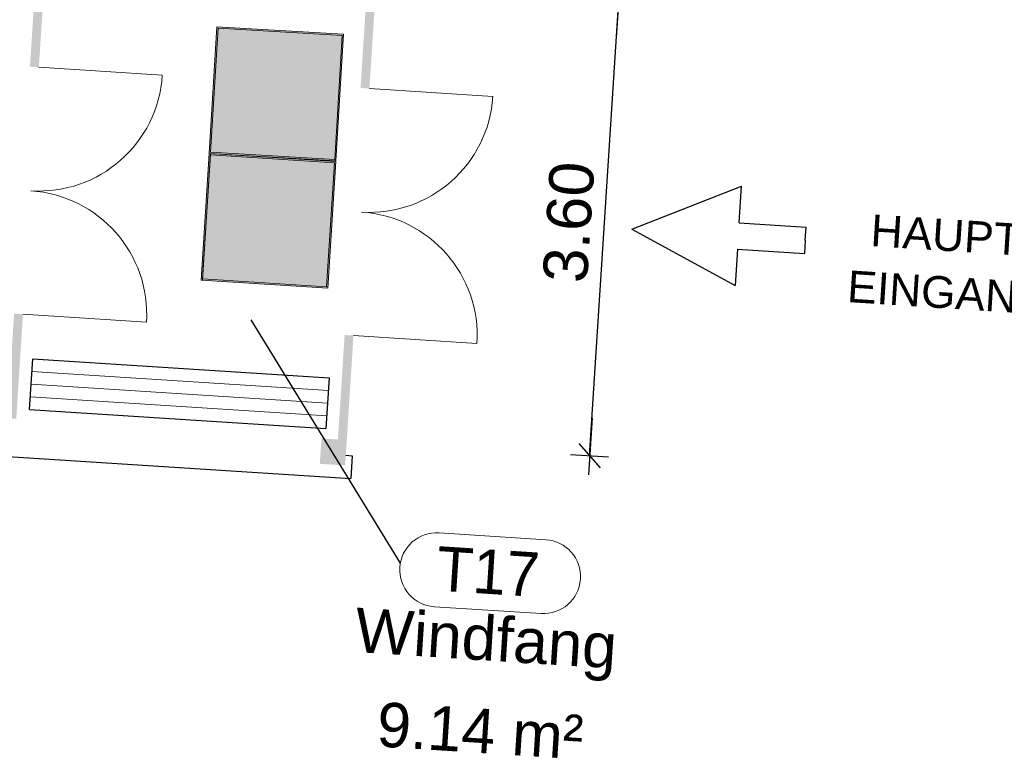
# Model space of a CAD drawing. Header units: metres. Extents: x -15.7 to 45.4, y -8.3 to 46.7.
# Tile 11 of 16: x 27.1 to 34.8, y -8.3 to -2.5. Entities that reach past the tile are written whole.
import ezdxf

# ---------------------------------------------------------------- set-up
doc = ezdxf.new("R2010")
doc.units = ezdxf.units.M
doc.header["$PDMODE"] = 65
doc.linetypes.add('AUSGEZOGEN', pattern=[0])
doc.layers.add('XR$1$_36737_1', color=7, linetype='Continuous')
for name, color, linetype, lineweight in [('XR$1$Allgemein', 7, 'AUSGEZOGEN', 25), ('XR$1$Allgemein01', 7, 'AUSGEZOGEN', 25), ('XR$1$Allgemein02', 7, 'AUSGEZOGEN', 25), ('XR$1$Beschriften', 7, 'AUSGEZOGEN', 25), ('XR$1$Raum', 7, 'AUSGEZOGEN', 25), ('XR$1$Schraffur_1', 7, 'AUSGEZOGEN', 13), ('XR$1$STANDARD_1', 7, 'AUSGEZOGEN', 25)]:
    doc.layers.add(name, color=color, linetype=linetype, lineweight=lineweight)
doc.styles.add('ARIAL', font='arial.ttf')
doc.dimstyles.new('DIMSTYLE_3', dxfattribs={"dimtxt": 0.35, "dimasz": 0.3, "dimexe": 0, "dimexo": 1e-06, "dimgap": 0.175, "dimtad": 2, "dimrnd": 0.005, "dimzin": 4, "dimdsep": 46, "dimtxsty": 'ARIAL', "dimblk1": 'ALL_ML_STRICH', "dimblk2": 'ALL_ML_STRICH', "dimsah": 1, "dimcen": 0, "dimse1": 1, "dimse2": 1, "dimclrd": 7, "dimclre": 7, "dimclrt": 7, "dimadec": 0, "dimazin": 0, "dimtfac": 1, "dimtdec": 0, "dimtix": 1, "dimtmove": 2, "dimatfit": 3, "dimfxl": 0, "dimtzin": 0, "dimlwd": 0, "dimlwe": 25, "dimarcsym": 0})

# ---------------------------------------------------------------- blocks, each defined once
blk = doc.blocks.new('ALL_ML_STRICH')
at = {"color": 0, "linetype": 'ByBlock', "lineweight": -2}
for p, q in [((-0.3, -0.3), (0.3, 0.3)), ((0, -0.5), (0, 0.5)), ((-1, 0), (0.5, 0))]:
    blk.add_line(p, q, dxfattribs=at)
blk = doc.blocks.new('*D48')
at = {"layer": 'DEFPOINTS', "color": 7, "linetype": 'AUSGEZOGEN', "lineweight": 25, "transparency": 33554687}
for p in [(29.8196, -2.2189), (29.5884, -5.8114), (31.5716, -5.9391)]:
    blk.add_point(p, dxfattribs=at)
at = {"layer": 'XR$1$Allgemein', "color": 7, "linetype": 'AUSGEZOGEN', "lineweight": -2, "transparency": 33554687}
blk.add_line((31.5716, -5.9391), (31.8028, -2.3465), dxfattribs=at)
at = {"layer": 'XR$1$Allgemein', "color": 7, "linetype": 'AUSGEZOGEN', "lineweight": 25, "transparency": 33554687, "xscale": 0.3, "yscale": 0.3, "zscale": 0.3}
for p, rotation in [((31.8028, -2.3465), 86.31782446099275), ((31.5716, -5.9391), 266.3178244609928)]:
    blk.add_blockref('ALL_ML_STRICH', p, dxfattribs=dict(at, rotation=rotation))
at = {"layer": 'XR$1$Allgemein', "color": 7, "linetype": 'AUSGEZOGEN', "lineweight": 25, "transparency": 33554687, "insert": (31.4082, -4.0989), "char_height": 0.35, "width": 1.4, "attachment_point": 5, "rotation": 86.31782, "style": 'ARIAL'}
blk.add_mtext('\\A1;{\\A1;{3.60\\H0.231000;\\S^ ;}}', dxfattribs=at)
blk = doc.blocks.new('Notausgang_1', base_point=(14.3966, 3.9049))
at = {"layer": 'XR$1$_36737_1', "linetype": 'AUSGEZOGEN', "lineweight": 13, "true_color": 0x000000, "transparency": 33554687}
h = blk.add_hatch(color=18, dxfattribs=at)
h.paths.add_polyline_path([(14.8966, 4.4099), (13.8966, 4.4099), (13.8966, 3.4099), (14.8966, 3.4099)])
h.paths.add_polyline_path([(14.8866, 4.3999), (14.8866, 3.4199), (13.9066, 3.4199), (13.9066, 4.3999)], flags=16)
at = {"layer": 'XR$1$_36737_1', "linetype": 'AUSGEZOGEN', "lineweight": 13, "transparency": 33554687}
blk.add_hatch(color=7, dxfattribs=at).paths.add_polyline_path([(13.9066, 4.3999), (13.9066, 3.4199), (14.8866, 3.4199), (14.8866, 4.3999)])
at = {"layer": 'XR$1$_36737_1', "linetype": 'AUSGEZOGEN', "lineweight": 13, "true_color": 0x009e28, "transparency": 33554687}
h = blk.add_hatch(color=104, dxfattribs=at)
h.paths.add_polyline_path([(14.3375, 4.1968), (14.3308, 4.1982), (14.324, 4.1989), (14.3172, 4.1989), (14.3104, 4.1982), (14.3037, 4.1968), (14.2972, 4.1948), (14.2909, 4.1921), (14.2849, 4.1887), (14.2793, 4.1848), (14.2742, 4.1804), (14.2694, 4.1754), (14.2653, 4.17), (14.2616, 4.1642), (14.2586, 4.1581), (14.2563, 4.1517), (14.2546, 4.1451), (14.2535, 4.1383), (14.2532, 4.1315), (14.2535, 4.1247), (14.2546, 4.1179), (14.2563, 4.1113), (14.2586, 4.1049), (14.2616, 4.0988), (14.2653, 4.093), (14.2694, 4.0876), (14.2742, 4.0826), (14.2793, 4.0782), (14.2849, 4.0743), (14.2909, 4.071), (14.2972, 4.0683), (14.3037, 4.0662), (14.3104, 4.0648), (14.3172, 4.0641), (14.324, 4.0641), (14.3308, 4.0648), (14.3375, 4.0662), (14.344, 4.0683), (14.3503, 4.071), (14.3563, 4.0743), (14.3619, 4.0782), (14.3671, 4.0826), (14.3718, 4.0876), (14.376, 4.093), (14.3796, 4.0988), (14.3826, 4.1049), (14.385, 4.1113), (14.3867, 4.1179), (14.3877, 4.1247), (14.3881, 4.1315), (14.3877, 4.1383), (14.3867, 4.1451), (14.385, 4.1517), (14.3826, 4.1581), (14.3796, 4.1642), (14.376, 4.17), (14.3718, 4.1754), (14.3671, 4.1804), (14.3619, 4.1848), (14.3563, 4.1887), (14.3503, 4.1921), (14.344, 4.1948)])
h.paths.add_polyline_path([(13.9266, 3.4399), (14.8666, 3.4399), (14.8666, 4.3799), (13.9266, 4.3799)])
h.paths.add_polyline_path([(14.1463, 3.5012), (14.1463, 3.8459), (14.2778, 3.8459), (14.2782, 3.8459), (14.2786, 3.846), (14.279, 3.846), (14.2793, 3.846), (14.2797, 3.8461), (14.2801, 3.8462), (14.2805, 3.8463), (14.2808, 3.8464), (14.2812, 3.8465), (14.2815, 3.8466), (14.2819, 3.8468), (14.2822, 3.847), (14.2826, 3.8471), (14.2829, 3.8473), (14.2832, 3.8475), (14.2835, 3.8477), (14.2839, 3.8479), (14.2842, 3.8482), (14.2844, 3.8484), (14.2847, 3.8487), (14.285, 3.8489), (14.2853, 3.8492), (14.2855, 3.8495), (14.2857, 3.8498), (14.286, 3.8501), (14.2862, 3.8504), (14.2864, 3.8507), (14.2866, 3.8511), (14.2868, 3.8514), (14.2869, 3.8518), (14.2871, 3.8521), (14.3176, 3.9257), (14.405, 3.7873), (14.4052, 3.7869), (14.4053, 3.7866), (14.4055, 3.7863), (14.4057, 3.786), (14.4058, 3.7856), (14.4059, 3.7853), (14.406, 3.7849), (14.4061, 3.7846), (14.4062, 3.7842), (14.4063, 3.7839), (14.4064, 3.7835), (14.4064, 3.7831), (14.4065, 3.7828), (14.4065, 3.7824), (14.4065, 3.7821), (14.4065, 3.7817), (14.4065, 3.7813), (14.4065, 3.781), (14.4064, 3.7806), (14.4064, 3.7802), (14.4063, 3.7799), (14.4062, 3.7795), (14.4061, 3.7792), (14.406, 3.7788), (14.4059, 3.7785), (14.4058, 3.7781), (14.4056, 3.7778), (14.4054, 3.7774), (14.4053, 3.7771), (14.4051, 3.7768), (14.4049, 3.7765), (14.2291, 3.5047), (14.3017, 3.5047), (14.4663, 3.7456), (14.4663, 3.6285), (14.4664, 3.6272), (14.4664, 3.626), (14.4666, 3.6247), (14.4668, 3.6235), (14.4671, 3.6222), (14.4675, 3.621), (14.4679, 3.6198), (14.4683, 3.6187), (14.4689, 3.6175), (14.4695, 3.6164), (14.4701, 3.6153), (14.4708, 3.6142), (14.4716, 3.6132), (14.4724, 3.6122), (14.4732, 3.6113), (14.4741, 3.6104), (14.475, 3.6095), (14.476, 3.6087), (14.477, 3.608), (14.4781, 3.6073), (14.4792, 3.6067), (14.4803, 3.6061), (14.4815, 3.6055), (14.4826, 3.6051), (14.4838, 3.6047), (14.4851, 3.6043), (14.4863, 3.604), (14.4875, 3.6038), (14.4888, 3.6036), (14.4901, 3.6035), (14.4913, 3.6035), (14.6927, 3.6035), (14.6922, 3.6064), (14.6915, 3.6093), (14.6906, 3.6122), (14.6897, 3.615), (14.6886, 3.6177), (14.6874, 3.6205), (14.6861, 3.6231), (14.6846, 3.6257), (14.6831, 3.6282), (14.6814, 3.6307), (14.6796, 3.633), (14.6777, 3.6353), (14.6757, 3.6375), (14.6736, 3.6396), (14.6714, 3.6416), (14.6691, 3.6435), (14.6668, 3.6453), (14.6643, 3.647), (14.6618, 3.6486), (14.6592, 3.65), (14.6566, 3.6513), (14.6539, 3.6525), (14.6511, 3.6536), (14.6483, 3.6546), (14.6454, 3.6554), (14.6425, 3.6561), (14.6396, 3.6567), (14.6367, 3.6571), (14.6337, 3.6574), (14.6308, 3.6575), (14.6278, 3.6576), (14.5329, 3.6576), (14.5329, 3.7886), (14.5329, 3.7894), (14.5329, 3.7903), (14.5328, 3.7911), (14.5328, 3.792), (14.5327, 3.7929), (14.5326, 3.7937), (14.5325, 3.7946), (14.5324, 3.7954), (14.5323, 3.7963), (14.5322, 3.7971), (14.532, 3.798), (14.5318, 3.7988), (14.5317, 3.7997), (14.5315, 3.8005), (14.5312, 3.8013), (14.531, 3.8022), (14.5308, 3.803), (14.5305, 3.8038), (14.5303, 3.8046), (14.53, 3.8054), (14.5297, 3.8062), (14.5294, 3.807), (14.529, 3.8078), (14.5287, 3.8086), (14.5284, 3.8094), (14.528, 3.8102), (14.5276, 3.811), (14.5272, 3.8117), (14.5268, 3.8125), (14.5264, 3.8132), (14.526, 3.814), (14.4177, 3.9976), (14.5124, 3.9976), (14.5127, 3.9976), (14.513, 3.9976), (14.5134, 3.9976), (14.5137, 3.9975), (14.5141, 3.9975), (14.5144, 3.9974), (14.5147, 3.9973), (14.5151, 3.9972), (14.5154, 3.9971), (14.5157, 3.997), (14.516, 3.9969), (14.5163, 3.9968), (14.5167, 3.9966), (14.517, 3.9965), (14.5173, 3.9963), (14.5176, 3.9962), (14.5178, 3.996), (14.5181, 3.9958), (14.5184, 3.9956), (14.5187, 3.9954), (14.5189, 3.9951), (14.5192, 3.9949), (14.5194, 3.9947), (14.5197, 3.9944), (14.5199, 3.9942), (14.5201, 3.9939), (14.5203, 3.9937), (14.5205, 3.9934), (14.5207, 3.9931), (14.5209, 3.9928), (14.5211, 3.9925), (14.5524, 3.9359), (14.5541, 3.9344), (14.5559, 3.9331), (14.5578, 3.9319), (14.5599, 3.9309), (14.562, 3.93), (14.5642, 3.9294), (14.5664, 3.9289), (14.5686, 3.9286), (14.5709, 3.9286), (14.5732, 3.9287), (14.5754, 3.929), (14.5777, 3.9295), (14.5798, 3.9302), (14.5819, 3.931), (14.5839, 3.9321), (14.5859, 3.9333), (14.5877, 3.9347), (14.5893, 3.9362), (14.5909, 3.9379), (14.5923, 3.9397), (14.5935, 3.9416), (14.5946, 3.9436), (14.5955, 3.9457), (14.5962, 3.9478), (14.5967, 3.95), (14.5971, 3.9523), (14.5972, 3.9546), (14.5972, 3.9568), (14.5969, 3.9591), (14.5965, 3.9613), (14.5959, 3.9635), (14.5615, 4.0255), (14.5607, 4.027), (14.5598, 4.0284), (14.5588, 4.0298), (14.5578, 4.0312), (14.5567, 4.0326), (14.5556, 4.0339), (14.5545, 4.0351), (14.5533, 4.0364), (14.5521, 4.0375), (14.5508, 4.0387), (14.5495, 4.0398), (14.5482, 4.0408), (14.5468, 4.0418), (14.5454, 4.0428), (14.5439, 4.0437), (14.5425, 4.0446), (14.541, 4.0454), (14.5394, 4.0461), (14.5379, 4.0468), (14.5363, 4.0475), (14.5347, 4.0481), (14.5331, 4.0486), (14.5315, 4.0491), (14.5298, 4.0496), (14.5282, 4.0499), (14.5265, 4.0502), (14.5248, 4.0505), (14.5231, 4.0507), (14.5214, 4.0509), (14.5197, 4.0509), (14.518, 4.051), (14.3366, 4.051), (14.3346, 4.0509), (14.3327, 4.0508), (14.3307, 4.0506), (14.3288, 4.0504), (14.3269, 4.05), (14.325, 4.0496), (14.3231, 4.0491), (14.3212, 4.0486), (14.3194, 4.0479), (14.3176, 4.0472), (14.3158, 4.0464), (14.314, 4.0456), (14.3123, 4.0447), (14.3106, 4.0437), (14.309, 4.0427), (14.3074, 4.0415), (14.3058, 4.0404), (14.3043, 4.0391), (14.3028, 4.0379), (14.3014, 4.0365), (14.3, 4.0351), (14.2987, 4.0337), (14.2975, 4.0322), (14.2963, 4.0306), (14.2952, 4.029), (14.2941, 4.0274), (14.2931, 4.0257), (14.2922, 4.024), (14.2913, 4.0223), (14.2905, 4.0205), (14.2898, 4.0187), (14.2468, 3.905), (14.2466, 3.9046), (14.2465, 3.9042), (14.2463, 3.9039), (14.2461, 3.9035), (14.2459, 3.9032), (14.2457, 3.9029), (14.2455, 3.9026), (14.2453, 3.9023), (14.245, 3.902), (14.2447, 3.9017), (14.2445, 3.9014), (14.2442, 3.9011), (14.2439, 3.9009), (14.2436, 3.9006), (14.2433, 3.9004), (14.243, 3.9002), (14.2426, 3.8999), (14.2423, 3.8997), (14.2419, 3.8996), (14.2416, 3.8994), (14.2412, 3.8992), (14.2409, 3.8991), (14.2405, 3.899), (14.2401, 3.8989), (14.2398, 3.8988), (14.2394, 3.8987), (14.239, 3.8986), (14.2386, 3.8986), (14.2382, 3.8985), (14.2378, 3.8985), (14.2374, 3.8985), (14.1463, 3.8985), (14.1463, 4.297), (14.6469, 4.297), (14.6469, 3.6746), (14.65, 3.6739), (14.653, 3.673), (14.6561, 3.672), (14.659, 3.671), (14.662, 3.6698), (14.6649, 3.6684), (14.6677, 3.667), (14.6705, 3.6655), (14.6732, 3.6639), (14.6759, 3.6621), (14.6785, 3.6603), (14.681, 3.6584), (14.6835, 3.6563), (14.6859, 3.6542), (14.6881, 3.652), (14.6903, 3.6497), (14.6925, 3.6473), (14.6945, 3.6449), (14.6964, 3.6424), (14.6982, 3.6398), (14.7, 3.6371), (14.7016, 3.6344), (14.7031, 3.6316), (14.7045, 3.6287), (14.7058, 3.6258), (14.707, 3.6229), (14.7081, 3.6199), (14.7091, 3.6169), (14.71, 3.6138), (14.7107, 3.6107), (14.7113, 3.6076), (14.7113, 3.5877), (14.6469, 3.5877), (14.6469, 3.5034), (14.7053, 3.4449), (14.3535, 3.4449), (14.3049, 3.4936), (14.2296, 3.4936), (14.2782, 3.4449), (14.2025, 3.4449)], flags=16)
at = {"layer": 'XR$1$_36737_1', "color": 7, "linetype": 'AUSGEZOGEN', "lineweight": 13, "transparency": 33554687}
blk.add_line((13.8966, 4.4099), (14.8966, 4.4099), dxfattribs=at)
blk.add_lwpolyline([(14.8966, 4.4099), (14.8966, 3.4099), (13.8966, 3.4099), (13.8966, 4.4099)], dxfattribs=at)
blk.add_lwpolyline([(13.9066, 3.4199), (13.9066, 4.3999), (14.8866, 4.3999), (14.8866, 3.4199), (13.9066, 3.4199)], close=True, dxfattribs=at)
blk = doc.blocks.new('Richtungspfeil gerade_1', base_point=(17.3916, 4.9049))
at = {"layer": 'XR$1$_36737_1', "linetype": 'AUSGEZOGEN', "lineweight": 13, "true_color": 0x000000, "transparency": 33554687}
h = blk.add_hatch(color=18, dxfattribs=at)
h.paths.add_polyline_path([(16.8966, 4.3999), (16.8966, 5.3999), (17.8966, 5.3999), (17.8966, 4.3999)], flags=16)
h.paths.add_polyline_path([(16.9066, 4.4099), (17.8866, 4.4099), (17.8866, 5.3899), (16.9066, 5.3899)])
at = {"layer": 'XR$1$_36737_1', "linetype": 'AUSGEZOGEN', "lineweight": 13, "transparency": 33554687}
blk.add_hatch(color=7, dxfattribs=at).paths.add_polyline_path([(16.9066, 5.3899), (17.8866, 5.3899), (17.8866, 4.4099), (16.9066, 4.4099)], flags=16)
at = {"layer": 'XR$1$_36737_1', "linetype": 'AUSGEZOGEN', "lineweight": 13, "true_color": 0x009e28, "transparency": 33554687}
h = blk.add_hatch(color=104, dxfattribs=at)
h.paths.add_polyline_path([(16.9266, 4.4299), (16.9266, 5.3699), (17.8666, 5.3699), (17.8666, 4.4299)], flags=16)
h.paths.add_polyline_path([(17.3213, 4.963), (17.3213, 4.5595), (17.4996, 4.5595), (17.4996, 4.963), (17.7292, 4.7234), (17.7292, 4.9563), (17.4104, 5.275), (17.0917, 4.9563), (17.0917, 4.7234)])
at = {"layer": 'XR$1$_36737_1', "color": 7, "linetype": 'AUSGEZOGEN', "lineweight": 13, "transparency": 33554687}
for p, q in [((16.8966, 5.3999), (16.8966, 4.3999)), ((16.8966, 4.4099), (17.8966, 4.4099))]:
    blk.add_line(p, q, dxfattribs=at)
blk.add_lwpolyline([(16.8966, 4.3999), (17.8966, 4.3999), (17.8966, 5.3999), (16.8966, 5.3999)], dxfattribs=at)
blk.add_lwpolyline([(17.8866, 5.3899), (16.9066, 5.3899), (16.9066, 4.4099), (17.8866, 4.4099), (17.8866, 5.3899)], close=True, dxfattribs=at)

msp = doc.modelspace()

# ---------------------------------------------------------------- hatches: boundary and pattern name
at = {"layer": 'XR$1$Allgemein01', "linetype": 'AUSGEZOGEN', "lineweight": 18, "transparency": 33554687}
msp.add_hatch(color=252, dxfattribs=at).paths.add_polyline_path([(29.6583, -5.8159), (29.4587, -5.8031), (29.4458, -6.0027), (29.6454, -6.0155)])
at = {"layer": 'XR$1$Allgemein02', "linetype": 'AUSGEZOGEN', "lineweight": 18, "transparency": 33554687}
for points in [[(27.215, -2.0512), (27.162, -2.8745), (27.2319, -2.879), (27.2848, -2.0557)], [(29.8196, -2.2189), (29.7666, -3.0422), (29.8365, -3.0467), (29.8895, -2.2234)], [(27.0536, -5.6483), (27.1066, -4.825), (27.0368, -4.8205), (26.9838, -5.6438)], [(29.6583, -5.8159), (29.7112, -4.9926), (29.6414, -4.9881), (29.5884, -5.8114)]]:
    msp.add_hatch(color=252, dxfattribs=at).paths.add_polyline_path(points)

# ---------------------------------------------------------------- linework, layer by layer
at = {"layer": 'XR$1$Allgemein01', "color": 7, "linetype": 'AUSGEZOGEN', "lineweight": 25, "transparency": 33554687}
for p, q in [((-10.6876, -3.5201), (29.6889, -6.1185)), ((29.6505, -5.9357), (29.7004, -5.9389)), ((29.7004, -5.9389), (29.6889, -6.1185))]:
    msp.add_line(p, q, dxfattribs=at)
at = {"layer": 'XR$1$Allgemein02', "color": 7, "linetype": 'AUSGEZOGEN', "lineweight": 18, "transparency": 33554687}
for p, q in [((27.2319, -2.879), (28.2048, -2.9417)), ((29.8365, -3.0467), (30.8095, -3.1093)), ((27.1066, -4.825), (28.0796, -4.8876)), ((29.7112, -4.9926), (30.6842, -5.0552))]:
    msp.add_line(p, q, dxfattribs=at)
at = {"layer": 'XR$1$Allgemein02', "color": 7, "linetype": 'AUSGEZOGEN', "lineweight": 25, "transparency": 33554687}
for p, q in [((27.1586, -5.5749), (27.1843, -5.1757)), ((27.1843, -5.1757), (29.5194, -5.326)), ((29.5194, -5.326), (29.4937, -5.7252)), ((27.1586, -5.5749), (29.4937, -5.7252))]:
    msp.add_line(p, q, dxfattribs=at)
at = {"layer": 'XR$1$Allgemein02', "color": 7, "linetype": 'AUSGEZOGEN', "lineweight": 13, "transparency": 33554687}
for p, q in [((27.1778, -5.2755), (29.513, -5.4258)), ((27.1714, -5.3753), (29.5066, -5.5256)), ((27.165, -5.4751), (29.5002, -5.6254))]:
    msp.add_line(p, q, dxfattribs=at)
at = {"layer": 'XR$1$Allgemein02', "color": 7, "linetype": 'AUSGEZOGEN', "lineweight": 18, "transparency": 33554687}
for centre, start, end in [((27.2319, -2.879), 266.31782, 356.31782), ((29.8365, -3.0467), 266.31782, 356.31782), ((27.1066, -4.825), 356.31782, 86.31782), ((29.7112, -4.9926), 356.31782, 86.31782)]:
    msp.add_arc(centre, 0.975, start, end, dxfattribs=at)
at = {"layer": 'XR$1$Raum', "color": 7, "linetype": 'AUSGEZOGEN', "lineweight": 18, "transparency": 33554687}
for p, q in [((31.2264, -6.6007), (30.3856, -6.5466)), ((31.189, -7.1828), (30.3482, -7.1287))]:
    msp.add_line(p, q, dxfattribs=at)
for centre, start, end in [((30.3669, -6.8377), 86.31782, 266.31782), ((31.2077, -6.8918), 266.31782, 86.31782)]:
    msp.add_arc(centre, 0.2917, start, end, dxfattribs=at)
at = {"layer": 'XR$1$Schraffur_1', "color": 7, "linetype": 'AUSGEZOGEN', "lineweight": 25, "transparency": 33554687}
for p, q in [((31.9041, -4.1538), (32.7681, -3.8167)), ((32.7497, -4.1033), (32.7681, -3.8167)), ((32.7497, -4.1033), (33.278, -4.1373)), ((31.9041, -4.1538), (32.7178, -4.599)), ((33.2713, -4.2418), (33.278, -4.1373)), ((33.2713, -4.2418), (33.2645, -4.3463)), ((32.7362, -4.3123), (32.7178, -4.599)), ((32.7362, -4.3123), (33.2645, -4.3463)), ((28.9025, -4.8697), (30.0785, -6.7862))]:
    msp.add_line(p, q, dxfattribs=at)

# ---------------------------------------------------------------- block references
at = {"layer": 'XR$1$STANDARD_1', "color": 7, "linetype": 'AUSGEZOGEN', "lineweight": 18, "transparency": 33554687, "xscale": -1, "rotation": 356.5841961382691}
msp.add_blockref('Notausgang_1', (29.1032, -3.0931), dxfattribs=at)
at = {"layer": 'XR$1$STANDARD_1', "color": 7, "linetype": 'AUSGEZOGEN', "lineweight": 18, "transparency": 33554687, "rotation": 266.3165136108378}
msp.add_blockref('Richtungspfeil gerade_1', (29.0468, -4.0838), dxfattribs=at)

# ---------------------------------------------------------------- texts
at = {"layer": 'XR$1$Beschriften', "color": 7, "linetype": 'AUSGEZOGEN', "lineweight": 25, "transparency": 33554687, "insert": (34.4445, -4.079), "char_height": 0.25, "width": 1.737636, "attachment_point": 2, "rotation": 356.31782, "line_spacing_factor": 1.084337, "style": 'ARIAL'}
msp.add_mtext('\\A1;{\\fArial|i0|b0;\\H0.250000;\\W1.000000;\\C7;HAUPT-}\\P{\\fArial|i0|b0;\\H0.250000;\\W1.000000;\\C7;EINGANG}\\P', dxfattribs=at)
at = {"layer": 'XR$1$Raum', "color": 7, "linetype": 'AUSGEZOGEN', "lineweight": 18, "transparency": 33554687, "char_height": 0.35, "rotation": 356.31782, "style": 'ARIAL'}
for s, insert, width, attachment_point in [('\\W0.96;T17', (30.3564, -7.0007), 1.011147, 7), ('\\W1.00;Windfang', (30.738, -7.6565), 2.252328, 8), ('\\W0.98;9.14 m²', (30.6976, -8.2852), 1.834816, 8)]:
    msp.add_mtext(s, dxfattribs=dict(at, insert=insert, width=width, attachment_point=attachment_point))

# ---------------------------------------------------------------- dimensions: what is measured, and where the dimension line sits
at = {"layer": 'XR$1$Allgemein', "color": 7, "linetype": 'AUSGEZOGEN', "lineweight": 25, "transparency": 33554687}
dim = msp.add_linear_dim(base=(31.8028, -2.3465), p1=(29.5884, -5.8114), p2=(29.8196, -2.2189), angle=86.31782, dimstyle='DIMSTYLE_3', override={"dimpost": '<>', "dimclrd": 7, "dimclre": 7, "dimclrt": 7, "dimlwd": 0, "dimlwe": 25}, dxfattribs=at)
dim.commit()
dim.dimension.update_dxf_attribs({"geometry": '*D48', "text_midpoint": (31.4082, -4.0989), "dimtype": 160})

doc.saveas('drawing.dxf')
